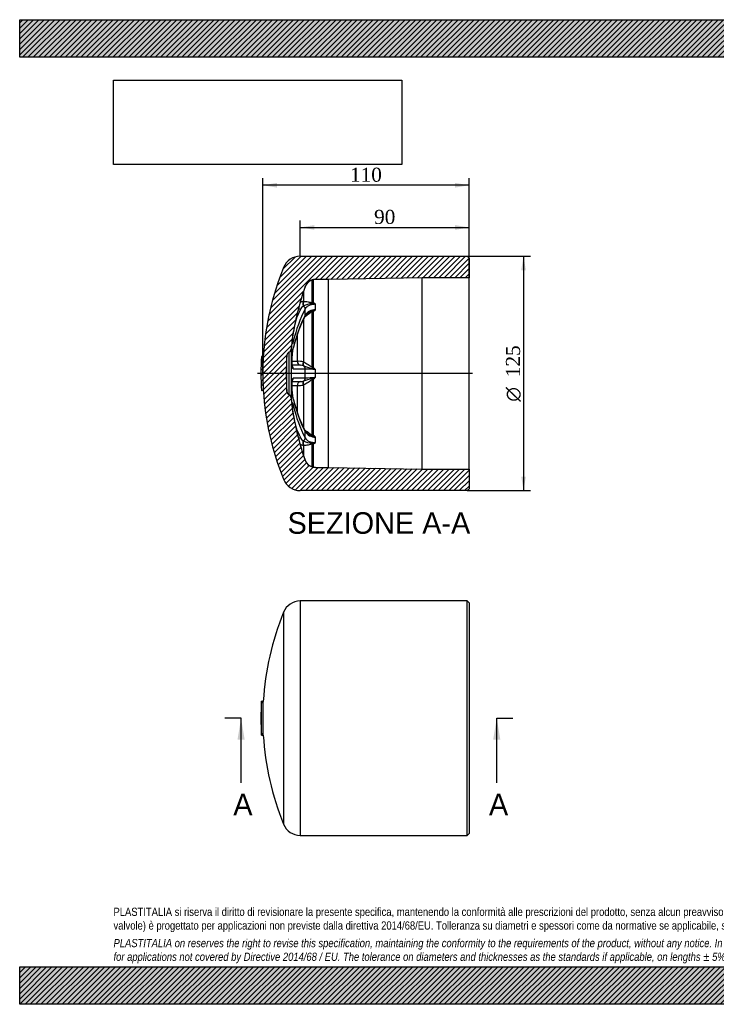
# Model space of a CAD drawing. Header units: millimetres. Extents: x 0 to 742, y 0 to 525.
# Tile 1 of 2: x 0 to 371, y 0 to 525. Entities that reach past the tile are written whole.
import ezdxf
from ezdxf.enums import TextEntityAlignment as Align
from ezdxf.lldxf.tags import DXFTag

# ---------------------------------------------------------------- set-up
doc = ezdxf.new("R2010")
doc.units = ezdxf.units.MM
doc.header["$LTSCALE"] = 2.5
for name, color, linetype in [('CAP125C', 7, 'Continuous'), ('Default', 7, 'Continuous'), ('DV4_Default', 7, 'Continuous')]:
    doc.layers.add(name, color=color, linetype=linetype)
doc.styles.add('SEACAD_Solid_Edge_ANSI', font='seans.ttf')
doc.styles.add('SEACAD_Solid_Edge_ANSI1_Symbols', font='semeca1.ttf')
doc.styles.add('SEACAD_Times_New_Roman', font='times.ttf')
tags = doc.linetypes.add('CENTER2', pattern=[28.575000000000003, 19.05, -3.175, 3.175, -3.175]).pattern_tags.tags
tags[10:11] = [DXFTag(74, 4), DXFTag(75, 0), DXFTag(340, '0'), DXFTag(46, 0.0), DXFTag(50, 0.0), DXFTag(44, 0.0), DXFTag(45, 0.0)]
tags[8:9] = [DXFTag(74, 4), DXFTag(75, 0), DXFTag(340, '0'), DXFTag(46, 0.0), DXFTag(50, 0.0), DXFTag(44, 0.0), DXFTag(45, 0.0)]
tags[6:7] = [DXFTag(74, 4), DXFTag(75, 0), DXFTag(340, '0'), DXFTag(46, 0.0), DXFTag(50, 0.0), DXFTag(44, 0.0), DXFTag(45, 0.0)]
tags[4:5] = [DXFTag(74, 4), DXFTag(75, 0), DXFTag(340, '0'), DXFTag(46, 0.0), DXFTag(50, 0.0), DXFTag(44, 0.0), DXFTag(45, 0.0)]
doc.dimstyles.new('ANSImm', dxfattribs={"dimtxt": 7.5, "dimasz": 7.5, "dimexe": 3.75, "dimexo": 0, "dimgap": 1.875, "dimtad": 1, "dimdsep": 46, "dimtxsty": 'SEACAD_Times_New_Roman', "dimblk1": '_SE_FILLED', "dimblk2": '_SE_FILLED', "dimsah": 1, "dimcen": 3.75, "dimazin": 0, "dimtfac": 0.85, "dimtdec": 3, "dimtofl": 0, "dimtmove": 0, "dimatfit": 3, "dimfxl": 1, "dimarcsym": 0})
picture_1 = doc.add_image_def('image1.jpg', size_in_pixel=(4302, 1260))
pattern_1 = [(45, (0, 0), (-1.414213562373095, 1.414213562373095), [])]

# ---------------------------------------------------------------- blocks, each defined once
blk = doc.blocks.new('SE2')
at = {"layer": 'CAP125C', "color": 7, "linetype": 'Continuous'}
for p, q in [((149.5618645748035, 215.0460022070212), (149.5618645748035, 90.04600220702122)), ((238.5618645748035, 215.0460022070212), (149.5618645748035, 215.0460022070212)), ((238.5618645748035, 90.04600220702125), (238.5618645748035, 215.0460022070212)), ((239.5618645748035, 214.0460022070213), (238.5618645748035, 215.0460022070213)), ((239.5618645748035, 214.0460022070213), (239.5618645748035, 91.04600220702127)), ((140.5952063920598, 209.0107515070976), (140.5952063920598, 96.08125290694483)), ((128.8339096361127, 143.4860022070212), (128.8339096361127, 161.6060022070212)), ((129.8321080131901, 161.5460022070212), (128.8339096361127, 161.6060022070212)), ((129.8321080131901, 143.5460022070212), (129.8321080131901, 161.5460022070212)), ((128.8339096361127, 143.4860022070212), (129.8321080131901, 143.5460022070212)), ((149.5618645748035, 90.04600220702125), (238.5618645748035, 90.04600220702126)), ((238.5618645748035, 90.04600220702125), (239.5618645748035, 91.04600220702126))]:
    blk.add_line(p, q, dxfattribs=at)
for centre, radius, start, end in [((149.5618645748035, 205.3674307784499), 9.678571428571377, 90, 157.8871740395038), ((279.5618645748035, 152.5460022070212), 150, 157.8871740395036, 176.5601872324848), ((279.5618645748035, 152.5460022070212), 151, 176.5601872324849, 183.4398127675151), ((279.5618645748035, 152.5460022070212), 150, 183.4398127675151, 202.1128259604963), ((149.5618645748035, 99.72457363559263), 9.678571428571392, 202.1128259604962, 270)]:
    blk.add_arc(centre, radius, start, end, dxfattribs=at)
blk = doc.blocks.new('SE4')
at = {"color": 7, "linetype": 'Continuous', "style": 'SEACAD_Solid_Edge_ANSI'}
blk.add_text('A', height=11.5, dxfattribs=at).set_placement((250.0864012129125, 112.2960022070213), align=Align.TOP_LEFT)
blk = doc.blocks.new('SE5')
at = {"color": 7, "linetype": 'Continuous', "style": 'SEACAD_Solid_Edge_ANSI'}
blk.add_text('A', height=11.5, dxfattribs=at).set_placement((113.8311648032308, 112.2960022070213), align=Align.TOP_LEFT)
blk = doc.blocks.new('SEANNOT_GROUP')
at = {"linetype": 'Continuous'}
blk.add_hatch(color=7, dxfattribs=at).paths.add_polyline_path([(256.1484167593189, 141.0460019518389), (254.2317500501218, 152.5460022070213), (252.3150833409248, 141.0460019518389)])
at = {"color": 7, "linetype": 'Continuous'}
blk.add_lwpolyline([(254.2317500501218, 118.0460022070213), (254.2317500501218, 152.5460022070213)], dxfattribs=at)
blk = doc.blocks.new('SEANNOT_GROUP1')
at = {"linetype": 'Continuous'}
blk.add_hatch(color=7, dxfattribs=at).paths.add_polyline_path([(119.8931803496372, 141.0460019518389), (117.9765136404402, 152.5460022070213), (116.0598469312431, 141.0460019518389)])
at = {"color": 7, "linetype": 'Continuous'}
blk.add_lwpolyline([(117.9765136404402, 118.0460022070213), (117.9765136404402, 152.5460022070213)], dxfattribs=at)
blk = doc.blocks.new('SE3')
at = {"layer": 'Default', "color": 7, "linetype": 'CENTER2'}
for p, q in [((117.9765136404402, 152.5460022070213), (109.3515136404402, 152.5460022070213)), ((254.2317500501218, 152.5460022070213), (262.8567500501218, 152.5460022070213))]:
    blk.add_line(p, q, dxfattribs=at)
at = {"layer": 'Default', "color": 7, "linetype": 'CENTER2', "const_width": 0.0001}
blk.add_lwpolyline([(254.2317500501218, 152.5460022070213), (117.9765136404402, 152.5460022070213)], dxfattribs=at)
at = {"layer": 'Default'}
for name in ['SEANNOT_GROUP1', 'SEANNOT_GROUP', 'SE5', 'SE4']:
    blk.add_blockref(name, (0, 0), dxfattribs=at)
blk = doc.blocks.new('SE6')
at = {"layer": 'CAP125C', "linetype": 'Continuous'}
h = blk.add_hatch(dxfattribs=at)
h.set_pattern_fill('LINE', scale=0.6299212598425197, angle=45, style=0)
h.set_pattern_definition(pattern_1)
edge = h.paths.add_edge_path()
edge.add_arc((157.5618645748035, 292.0326058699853), 5.747916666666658, 199.8285962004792, 270, ccw=False)
edge.add_arc((280.5618645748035, 336.3846892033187), 136.5, 185.4730709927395, 199.8285962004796, ccw=False)
edge.add_arc((142.693267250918, 323.1748492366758), 2, 5.473070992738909, 60.00000000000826)
edge.add_line((143.6932672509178, 324.9069000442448), (143.398129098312, 325.0772981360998))
edge.add_arc((144.3981290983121, 326.8093489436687), 2, 184.0225460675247, 239.9999999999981, ccw=False)
edge.add_arc((280.5618645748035, 336.3846892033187), 138.5, 175.9774539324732, 184.0225460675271, ccw=False)
edge.add_arc((144.398129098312, 345.9600294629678), 2, 119.9999999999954, 175.977453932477, ccw=False)
edge.add_line((143.3981290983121, 347.6920802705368), (143.693267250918, 347.8624783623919))
edge.add_arc((142.693267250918, 349.5945291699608), 2, 299.999999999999, 354.5269290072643)
edge.add_arc((280.5618645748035, 336.3846892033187), 136.5, 160.1714037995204, 174.5269290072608, ccw=False)
edge.add_arc((157.5618645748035, 380.736772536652), 5.747916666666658, 90, 160.1714037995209, ccw=False)
edge.add_line((157.5618645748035, 386.4846892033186), (164.5618645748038, 386.4846892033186))
edge.add_line((164.5618645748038, 386.4846892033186), (214.5618645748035, 387.3846892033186))
edge.add_line((214.5618645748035, 387.3846892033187), (239.5618645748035, 387.3846892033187))
edge.add_line((239.5618645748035, 387.3846892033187), (239.5618645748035, 397.8846892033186))
edge.add_line((239.5618645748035, 397.8846892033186), (238.5618645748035, 398.8846892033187))
edge.add_line((238.5618645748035, 398.8846892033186), (149.5618645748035, 398.8846892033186))
edge.add_arc((149.5618645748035, 389.2061177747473), 9.678571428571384, 89.99999999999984, 157.8871740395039)
edge.add_arc((279.5618645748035, 336.3846892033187), 150, 157.8871740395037, 176.5601872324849)
edge.add_line((129.8321080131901, 345.3846892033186), (128.8339096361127, 345.4446892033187))
edge.add_arc((279.5618645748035, 336.3846892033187), 151, 176.5601872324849, 183.4398127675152)
edge.add_line((128.8339096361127, 327.3246892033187), (129.8321080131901, 327.3846892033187))
edge.add_arc((279.5618645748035, 336.3846892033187), 150, 183.4398127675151, 202.1128259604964)
edge.add_arc((149.5618645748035, 283.56326063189), 9.678571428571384, 202.1128259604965, 270)
edge.add_line((149.5618645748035, 273.8846892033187), (238.5618645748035, 273.8846892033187))
edge.add_line((238.5618645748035, 273.8846892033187), (239.5618645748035, 274.8846892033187))
edge.add_line((239.5618645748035, 274.8846892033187), (239.5618645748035, 285.3846892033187))
edge.add_line((239.5618645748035, 285.3846892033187), (214.5618645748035, 285.3846892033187))
edge.add_line((214.5618645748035, 285.3846892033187), (164.5618645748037, 286.2846892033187))
edge.add_line((164.5618645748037, 286.2846892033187), (157.5618645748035, 286.2846892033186))
at = {"layer": 'CAP125C', "color": 7, "linetype": 'Continuous'}
for p, q in [((149.5618645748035, 398.8846892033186), (238.5618645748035, 398.8846892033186)), ((239.5618645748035, 397.8846892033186), (238.5618645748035, 398.8846892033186)), ((239.5618645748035, 397.8846892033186), (239.5618645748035, 387.3846892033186)), ((155.9494943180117, 374.0344220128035), (155.9494943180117, 386.2101358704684)), ((156.5618645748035, 373.9801454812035), (156.5618645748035, 386.384408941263)), ((157.5618645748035, 386.442212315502), (157.5618645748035, 386.4846892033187)), ((164.5618645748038, 386.4846892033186), (157.5618645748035, 386.4846892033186)), ((214.5618645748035, 387.3846892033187), (164.5618645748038, 386.4846892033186)), ((164.5618645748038, 286.2846892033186), (164.5618645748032, 386.4846892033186)), ((214.5618645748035, 285.3846892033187), (214.5618645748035, 387.3846892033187)), ((239.5618645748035, 387.3846892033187), (214.5618645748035, 387.3846892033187)), ((239.5618645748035, 285.3846892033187), (239.5618645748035, 387.3846892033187)), ((151.3422533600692, 374.8009752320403), (151.3422533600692, 380.2395228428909)), ((152.1547327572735, 382.627452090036), (152.1547327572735, 382.6865088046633)), ((151.1246340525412, 374.7670752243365), (151.3422533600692, 374.8009752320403)), ((157.5618645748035, 370.3222143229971), (157.5618645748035, 373.2391921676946)), ((151.2226718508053, 372.3422688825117), (151.1236547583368, 372.2869439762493)), ((152.1547327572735, 367.4301755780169), (152.1547327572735, 370.7363452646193)), ((155.9494943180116, 339.702752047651), (155.9494943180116, 369.341972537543)), ((156.5618645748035, 339.5529736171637), (156.5618645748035, 369.4995146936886)), ((151.3422533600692, 342.4993775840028), (151.3422533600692, 365.4888430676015)), ((147.991128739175, 342.8033215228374), (147.991128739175, 357.387485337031)), ((143.693267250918, 347.8624783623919), (143.398129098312, 347.6920802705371)), ((143.398129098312, 347.6920802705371), (143.398129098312, 325.0772981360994)), ((143.693267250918, 324.906900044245), (143.693267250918, 347.8624783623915)), ((144.684149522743, 349.4037733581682), (144.6841495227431, 323.3656050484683)), ((129.8321080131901, 345.3846892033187), (128.8339096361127, 345.4446892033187)), ((142.4030560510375, 326.6690509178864), (142.4030560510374, 346.1003274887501)), ((151.1246340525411, 342.5563464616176), (151.3422533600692, 342.4993775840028)), ((151.2226718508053, 340.5119915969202), (151.1236547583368, 340.5413550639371)), ((152.1547327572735, 334.0468741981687), (152.1547327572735, 338.7225042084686)), ((157.5618645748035, 334.3220743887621), (157.5618645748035, 338.4473040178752)), ((151.1236547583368, 332.2280233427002), (151.2226718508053, 332.2573868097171)), ((155.9494943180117, 303.4274058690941), (155.9494943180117, 333.0666263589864)), ((156.5618645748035, 303.2698637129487), (156.5618645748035, 333.2164047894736)), ((128.8339096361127, 327.3246892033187), (129.8321080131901, 327.3846892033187)), ((147.991128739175, 315.3692670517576), (147.991128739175, 329.9660568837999)), ((151.3422533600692, 330.2700008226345), (151.124634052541, 330.2130319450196)), ((151.3422533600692, 307.2628525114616), (151.3422533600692, 330.2700008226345)), ((143.398129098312, 325.0772981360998), (143.693267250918, 324.906900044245)), ((152.1547327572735, 302.033033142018), (152.1547327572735, 305.3392028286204)), ((151.1236547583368, 300.482434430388), (151.2226718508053, 300.4271095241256)), ((157.5618645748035, 299.5301862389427), (157.5618645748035, 302.4471640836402)), ((151.3422533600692, 297.968403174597), (151.124634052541, 298.0023031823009)), ((151.3422533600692, 292.5374344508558), (151.3422533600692, 297.968403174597)), ((155.9494943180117, 286.5478522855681), (155.9494943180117, 298.7349563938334)), ((156.5618645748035, 286.3849694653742), (156.5618645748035, 298.7892329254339)), ((152.1547327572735, 290.0828696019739), (152.1547327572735, 290.1419263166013)), ((157.5618645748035, 286.2846892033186), (157.5618645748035, 286.3271660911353)), ((157.5618645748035, 286.2846892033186), (164.5618645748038, 286.2846892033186)), ((164.5618645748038, 286.2846892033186), (214.5618645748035, 285.3846892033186)), ((214.5618645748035, 285.3846892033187), (239.5618645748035, 285.3846892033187)), ((239.5618645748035, 285.3846892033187), (239.5618645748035, 274.8846892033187)), ((238.5618645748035, 273.8846892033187), (149.5618645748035, 273.8846892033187)), ((238.5618645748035, 273.8846892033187), (239.5618645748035, 274.8846892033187))]:
    blk.add_line(p, q, dxfattribs=at)
for centre, radius, start, end in [((149.5618645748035, 389.2061177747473), 9.678571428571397, 89.99999999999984, 157.8871740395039), ((279.5618645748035, 336.3846892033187), 150, 157.8871740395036, 176.5601872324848), ((157.5618645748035, 380.736772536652), 5.747916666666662, 90.0000000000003, 160.1714037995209), ((157.5787351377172, 380.678820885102), 5.763416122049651, 90.16771536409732, 139.912638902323), ((157.6948329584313, 378.2800257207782), 8.163269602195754, 90.93331036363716, 92.78049583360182), ((159.6468615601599, 341.6927900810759), 44.79796873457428, 92.66763655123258, 92.77175425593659), ((280.5618645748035, 336.3846892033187), 136.5, 160.1714037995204, 174.5269290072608), ((280.5814621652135, 336.3811558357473), 136.4996144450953, 160.1961183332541, 170.5650638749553), ((157.5787351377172, 380.678820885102), 5.763416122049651, 153.6150459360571, 160.2386284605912), ((151.8405964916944, 370.5477107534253), 4.279677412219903, 99.63049761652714, 124.6953413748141), ((156.2240216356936, 362.4489234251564), 11.08565667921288, 92.63139253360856, 116.8178137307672), ((155.8552342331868, 372.0998392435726), 1.42993732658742, 83.53212990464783, 95.62501124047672), ((156.0684423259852, 371.8947971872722), 2.142928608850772, 76.68785382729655, 93.18196478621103), ((154.597608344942, 361.3470664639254), 12.25599725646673, 76.00355500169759, 83.35278021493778), ((130.8002811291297, 338.1667023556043), 44.11645826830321, 52.6550532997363, 54.27150882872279), ((218.6477897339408, 336.6085105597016), 74.73978677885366, 152.830651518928, 166.6476071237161), ((217.3606351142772, 338.1780797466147), 75.11769081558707, 154.4511420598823, 159.5539959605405), ((152.9664879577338, 369.0894734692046), 3.690508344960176, 119.9566088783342, 156.2657854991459), ((155.2218671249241, 365.3044954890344), 3.576553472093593, 125.8738823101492, 152.0691868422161), ((157.410526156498, 364.1043949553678), 6.21966084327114, 88.60572646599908, 147.6750365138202), ((160.4513448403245, 358.2262524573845), 12.39808004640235, 112.4586359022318, 126.2970311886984), ((154.1629088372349, 374.3371609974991), 4.905207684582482, 288.4473094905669, 292.20018450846), ((146.655891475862, 406.7353568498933), 38.53097772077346, 283.9572704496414, 284.8975305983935), ((160.9557539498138, 357.8306791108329), 12.94437858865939, 105.2000613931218, 112.4321939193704), ((70.0577571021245, 475.6652666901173), 136.9457100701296, 309.1732298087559, 309.7150072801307), ((217.857658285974, 333.2379014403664), 73.92560561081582, 152.8579460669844, 166.6727603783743), ((219.1199907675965, 333.1514673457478), 75.22882172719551, 152.8926406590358, 166.6356924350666), ((144.398129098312, 345.9600294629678), 2.000000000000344, 119.9999999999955, 175.977453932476), ((142.693267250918, 349.5945291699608), 2, 299.999999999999, 354.5269290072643), ((279.5618645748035, 336.3846892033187), 151, 176.5601872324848, 183.4398127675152), ((280.5618645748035, 336.3846892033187), 138.5000000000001, 175.9774539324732, 184.0225460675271), ((142.3428728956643, -934.3295873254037), 1277.145398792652, 89.74660498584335, 89.8732215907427), ((148.8170526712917, 333.2805418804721), 9.558529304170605, 76.02987436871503, 94.9569382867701), ((144.0086083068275, -920.8515937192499), 1261.600103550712, 89.74660499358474, 89.9419023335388), ((145.413064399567, -1067.817588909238), 1406.556249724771, 89.72537847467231, 89.97900948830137), ((149.664701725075, 335.1908819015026), 5.545818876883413, 74.74754177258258, 90.79128020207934), ((161.8168816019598, 366.3504519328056), 27.92603288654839, 247.7055336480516, 257.3791215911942), ((75.86610141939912, -1213.453349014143), 1554.049495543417, 86.98659464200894, 87.18620668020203), ((155.4396771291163, 337.4639974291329), 1.658221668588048, 69.65071212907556, 80.43998526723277), ((155.5239724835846, 336.6362733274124), 3.095861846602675, 70.41217239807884, 82.09976628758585), ((260.853619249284, 620.1997226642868), 300.0893400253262, 249.5522130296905, 249.8668274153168), ((96.4005971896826, 284.1363102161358), 81.79477169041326, 41.60496560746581, 42.64926373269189), ((144.0089088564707, 1593.491004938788), 1261.470136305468, 270.0585936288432, 270.2534074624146), ((145.4130531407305, 1740.591331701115), 1406.560614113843, 270.0209909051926, 270.2746211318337), ((149.6647851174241, 337.577839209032), 5.545162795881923, 269.2077644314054, 285.2534135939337), ((161.8250880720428, 306.3928316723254), 27.95329036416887, 102.6256060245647, 112.2897387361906), ((75.86610141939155, 1886.222727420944), 1554.049495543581, 272.813793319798, 273.013405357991), ((155.4396534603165, 335.3054695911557), 1.658312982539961, 279.5603126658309, 290.3489899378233), ((155.523781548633, 336.1338857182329), 3.096661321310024, 277.901747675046, 289.5863136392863), ((260.8536234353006, 52.5696444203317), 300.0893520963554, 110.1331725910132, 110.4477869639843), ((96.40059747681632, 388.6330679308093), 81.79477130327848, 317.3507362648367, 318.3950343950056), ((279.5618645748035, 336.3846892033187), 150, 183.4398127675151, 202.1128259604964), ((144.3981290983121, 326.8093489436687), 2.000000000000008, 184.0225460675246, 240.0000000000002), ((142.3431771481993, 1606.967397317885), 1277.013830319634, 270.1270129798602, 270.2534074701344), ((148.8170709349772, 339.4886048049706), 9.55830002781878, 265.0428326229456, 283.970354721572), ((142.693267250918, 323.1748492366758), 2, 5.473070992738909, 60.00000000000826), ((280.5618645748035, 336.3846892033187), 136.5, 185.4730709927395, 199.8285962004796), ((217.9052634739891, 339.5857301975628), 73.98921378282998, 193.3589568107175, 207.1631787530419), ((219.1199911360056, 339.6179111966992), 75.22882211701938, 193.3643076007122, 207.1073593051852), ((218.6477900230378, 336.1608679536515), 74.73978708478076, 193.3523929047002, 207.1693484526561), ((280.5814622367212, 336.3882225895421), 136.4996145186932, 189.4349361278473, 199.8038816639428), ((217.3602548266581, 334.5911644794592), 75.11728984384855, 200.4938838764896, 205.5488907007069), ((155.2095750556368, 307.446780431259), 3.555690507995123, 207.7837968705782, 233.7843671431), ((157.410526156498, 308.6649834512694), 6.219660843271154, 212.3249634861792, 271.3942735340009), ((160.4516565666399, 314.5435665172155), 12.39860628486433, 233.5990152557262, 233.8195671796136), ((160.4516565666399, 314.5435665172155), 12.39860628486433, 233.8195671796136, 247.5408105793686), ((152.9663371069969, 303.6797696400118), 3.690315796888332, 203.7332342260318, 240.0443713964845), ((156.2242602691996, 310.3213630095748), 11.08657470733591, 243.183202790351, 267.3675909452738), ((154.1629987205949, 298.4324600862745), 4.904949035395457, 67.79971650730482, 71.55278949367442), ((146.6582481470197, 266.0431819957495), 38.52151931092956, 75.10235396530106, 76.04284498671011), ((160.9557539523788, 314.9386993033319), 12.94437859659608, 247.5678060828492, 254.7999386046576), ((154.5976083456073, 311.4223119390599), 12.25599725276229, 276.6472197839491, 283.9964449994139), ((70.05775946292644, 197.1041145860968), 136.9457063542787, 50.2849927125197, 50.82677019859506), ((130.8002806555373, 334.6026766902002), 44.11645906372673, 305.7284911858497, 307.3449466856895), ((151.8405533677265, 302.2216101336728), 4.279613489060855, 235.395204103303, 260.3699427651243), ((155.8552336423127, 300.6696194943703), 1.430017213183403, 264.3753277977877, 276.4675310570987), ((156.0683930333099, 300.8751373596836), 2.143481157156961, 266.8201759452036, 283.3100054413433), ((157.5787351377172, 292.0905575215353), 5.763416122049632, 199.7613715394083, 208.2693176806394), ((157.5618645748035, 292.0326058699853), 5.747916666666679, 199.8285962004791, 270), ((157.5787351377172, 292.0905575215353), 5.763416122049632, 220.3436770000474, 269.8322846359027), ((157.6948329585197, 294.4893526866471), 8.163269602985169, 267.2150966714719, 269.0666896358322), ((159.6468615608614, 331.0765883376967), 44.79796874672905, 267.2282457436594, 267.3323634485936), ((149.5618645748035, 283.56326063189), 9.678571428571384, 202.1128259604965, 270)]:
    blk.add_arc(centre, radius, start, end, dxfattribs=at)
for centre, major_axis, ratio, start_param, end_param in [((151.9739999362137, 373.3342217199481), (0.1901293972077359, -1.990942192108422), 0.539489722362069, 3.858936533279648, 5.214011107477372), ((152.1190794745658, 373.344193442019), (0.08408229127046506, -1.998231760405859), 0.535024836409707, 3.873237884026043, 5.214955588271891), ((156.3577411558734, 372.5612263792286), (0.2769146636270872, 1.980736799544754), 0.426615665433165, 0.7936598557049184, 1.124408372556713), ((156.5618645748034, 372.4793288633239), (1.131061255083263, 1.649454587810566), 0.5402770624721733, 0.9034774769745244, 1.292050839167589), ((149.8849963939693, 371.9030420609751), (1.806089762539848, -0.8590924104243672), 0.6711728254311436, 4.262639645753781, 4.864174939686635), ((150.2733095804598, 371.2396662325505), (1.781653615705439, -0.9086860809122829), 0.6662873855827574, 0.3099419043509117, 1.429483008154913), ((156.357741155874, 368.0523876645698), (-0.860000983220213, 1.805657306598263), 0.1252253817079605, -0.8367084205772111, -0.5059599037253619), ((156.561864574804, 368.177565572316), (-1.228591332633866, 1.578151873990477), 0.4758867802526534, 5.26106626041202, 5.649639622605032), ((150.2733095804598, 367.8850544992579), (-1.782758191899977, 0.9065170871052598), 0.6642851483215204, 3.134389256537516, 3.484980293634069), ((143.9557091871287, 354.1250614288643), (1.946970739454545, -0.4574985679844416), 0.6974584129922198, 0.1452185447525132, 0.9249596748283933), ((143.9557091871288, 350.7474014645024), (-1.946946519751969, 0.4576016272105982), 0.697624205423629, 3.136669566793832, 3.321338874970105), ((149.8849963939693, 342.7116267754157), (-0.007749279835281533, -1.999984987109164), 0.9479479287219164, 4.670198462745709, 6.130033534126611), ((151.9739999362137, 342.3259522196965), (-0.7228027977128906, -1.864820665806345), 0.4380763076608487, 4.758475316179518, 6.113549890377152), ((152.1190794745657, 342.267502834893), (-0.7720250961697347, -1.844987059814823), 0.4034346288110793, 4.755383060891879, 6.097100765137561), ((143.955709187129, 338.7730554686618), (0.001430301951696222, -1.999999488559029), 0.9864723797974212, 1.552845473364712, 2.304593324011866), ((150.2733095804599, 338.7567579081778), (-0.00835760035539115, -1.99998253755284), 0.9408568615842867, 1.557600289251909, 2.677141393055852), ((156.3577411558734, 339.5729196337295), (-0.7987711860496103, -1.833566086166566), 0.2131151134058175, 4.734400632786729, 5.065149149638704), ((156.5618645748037, 339.4264951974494), (-1.438564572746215, -1.389435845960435), 0.04553080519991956, 4.668441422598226, 5.05701478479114), ((143.9557091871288, 333.9963229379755), (0.001430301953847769, 1.999999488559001), 0.9864723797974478, 3.978252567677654, 4.730339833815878), ((149.8849963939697, 330.0577516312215), (-0.007749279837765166, 1.999984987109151), 0.9479479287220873, 0.153151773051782, 1.612986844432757), ((151.9739999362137, 330.4434261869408), (-0.7228027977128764, 1.864820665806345), 0.4380763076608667, 0.1696354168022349, 1.524709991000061), ((152.1190794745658, 330.5018755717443), (-0.772025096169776, 1.844987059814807), 0.4034346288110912, 0.1860845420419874, 1.527802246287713), ((150.2733095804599, 334.0126204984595), (-0.008357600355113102, 1.999982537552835), 0.9408568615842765, 3.606043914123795, 4.725585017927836), ((156.3577411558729, 333.196458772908), (-0.7987711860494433, 1.833566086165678), 0.2131151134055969, 1.218036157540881, 1.548784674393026), ((156.561864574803, 333.342883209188), (-1.438564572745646, 1.389435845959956), 0.04553080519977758, 1.226170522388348, 1.614743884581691), ((143.9557091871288, 322.0219769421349), (-1.946946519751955, -0.457601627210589), 0.6976242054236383, 2.961846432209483, 3.144380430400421), ((143.9557091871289, 318.6443169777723), (1.946970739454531, 0.4574985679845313), 0.6974584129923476, 5.358222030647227, 6.137966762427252), ((150.2733095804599, 304.8843239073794), (-1.782758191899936, -0.9065170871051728), 0.6642851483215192, 2.798205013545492, 3.148390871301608), ((149.8849963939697, 300.8663363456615), (1.806089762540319, 0.8590924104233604), 0.6711728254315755, 1.419010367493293, 2.021792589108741), ((151.9739999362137, 299.4351566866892), (0.1901293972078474, 1.990942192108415), 0.5394897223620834, 1.069174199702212, 2.424248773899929), ((152.1190794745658, 299.4251849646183), (0.08408229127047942, 1.998231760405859), 0.5350248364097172, 1.068229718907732, 2.409947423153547), ((150.2733095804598, 301.5297121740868), (1.781653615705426, 0.9086860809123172), 0.6662873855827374, 4.853702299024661, 5.973243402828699), ((156.3577411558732, 304.7169907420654), (-0.8600009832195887, -1.805657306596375), 0.1252253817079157, 0.5059599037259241, 0.8367084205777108), ((156.5618645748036, 304.5918128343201), (-1.228591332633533, -1.578151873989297), 0.4758867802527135, 0.6335456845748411, 1.022119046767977), ((156.3577411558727, 300.2081520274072), (0.2769146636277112, -1.980736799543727), 0.4266156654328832, -1.124408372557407, -0.7936598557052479), ((156.5618645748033, 300.2900495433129), (1.13106125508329, -1.649454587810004), 0.5402770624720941, 4.991134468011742, 5.379707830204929)]:
    blk.add_ellipse(centre, major_axis=major_axis, ratio=ratio, start_param=start_param, end_param=end_param, dxfattribs=at)
for points, knots in [([(151.3422533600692, 374.8009752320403), (152.1533355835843, 374.8454310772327), (152.9138412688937, 374.7579712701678), (154.0297831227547, 374.5153456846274), (154.3974953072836, 374.4151205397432), (154.9575299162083, 374.2586596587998), (155.1457236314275, 374.2055240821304), (155.5337064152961, 374.1075809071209), (155.7328026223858, 374.0619816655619), (155.9494943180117, 374.0344220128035)], [0, 0, 0, 0, 0.500000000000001, 0.500000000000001, 0.7500000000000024, 0.7500000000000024, 0.8750000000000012, 0.8750000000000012, 1, 1, 1, 1]), ([(157.5618645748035, 373.2391921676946), (157.2658287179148, 373.2498381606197), (156.9722447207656, 373.2441894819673), (156.3899155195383, 373.20079883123), (156.1007895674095, 373.1627076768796), (155.5433064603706, 373.0567052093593), (155.2728537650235, 372.9887242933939), (154.7485462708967, 372.8228250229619), (154.4928004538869, 372.7238623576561), (154.013318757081, 372.5011445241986), (153.7883406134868, 372.3773019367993), (153.3675242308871, 372.1050252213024), (153.1703696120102, 371.9553659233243), (152.6348739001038, 371.4764385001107), (152.3554240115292, 371.1234567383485), (152.1547327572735, 370.7363452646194)], [0, 0, 0, 0, 0.125, 0.125, 0.2499999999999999, 0.2499999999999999, 0.3749999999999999, 0.3749999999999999, 0.4999999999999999, 0.4999999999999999, 0.6249999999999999, 0.6249999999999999, 0.7499999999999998, 0.7499999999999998, 1, 1, 1, 1]), ([(155.9494943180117, 369.341972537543), (155.7327412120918, 369.2418619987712), (155.5338112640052, 369.1219980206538), (155.1463393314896, 368.8695599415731), (154.958504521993, 368.7362285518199), (154.3997909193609, 368.3284859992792), (154.0335428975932, 368.0465013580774), (153.0723507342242, 367.322951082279), (152.4669801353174, 366.8821611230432), (151.8397248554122, 366.4704968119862)], [0, 0, 0, 0, 0.1249999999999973, 0.1249999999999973, 0.2499999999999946, 0.2499999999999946, 0.4999999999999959, 0.4999999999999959, 0.8962232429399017, 0.8962232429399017, 0.8962232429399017, 0.8962232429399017]), ([(145.2478138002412, 353.7536916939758), (145.280890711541, 354.1123720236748), (145.3237886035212, 354.5133764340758), (145.5102138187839, 356.0697522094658), (145.7030568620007, 357.4013734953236), (145.9283612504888, 358.7571956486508)], [0.6533807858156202, 0.6533807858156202, 0.6533807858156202, 0.6533807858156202, 0.75, 0.75, 1, 1, 1, 1]), ([(145.9283612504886, 353.8688827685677), (145.7030569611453, 352.9100582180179), (145.5102457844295, 352.2598854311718), (145.241382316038, 351.7407124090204), (145.1675570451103, 351.8849776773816), (145.1675458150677, 352.7215583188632), (145.1953049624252, 353.1842948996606), (145.2478138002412, 353.7536916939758)], [0, 0, 0, 0, 0.25, 0.25, 0.4999999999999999, 0.4999999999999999, 0.6533807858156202, 0.6533807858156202, 0.6533807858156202, 0.6533807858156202]), ([(145.1867216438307, 352.5181978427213), (145.1867200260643, 352.5181882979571), (145.1865931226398, 352.5195096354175), (145.1847311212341, 352.5488779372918), (145.1831223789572, 352.6516535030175), (145.1864666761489, 352.8307864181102), (145.1985001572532, 353.0905971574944), (145.2215173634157, 353.429333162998), (145.2436044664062, 353.6778291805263), (145.2564795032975, 353.8212849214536)], [0.4869740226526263, 0.4869740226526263, 0.4869740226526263, 0.4869740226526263, 0.4939541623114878, 0.5532053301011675, 0.624939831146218, 0.7089583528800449, 0.8032060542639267, 0.9049716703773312, 1, 1, 1, 1]), ([(145.9283612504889, 338.7385664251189), (145.7030569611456, 338.7384052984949), (145.5102457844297, 339.1503589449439), (145.2413823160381, 340.6605875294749), (145.1675570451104, 341.767932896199), (145.1675431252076, 344.2715223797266), (145.2412944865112, 345.6926142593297), (145.5102138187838, 348.3485194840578), (145.7030568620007, 349.581400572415), (145.9283612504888, 350.5399976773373)], [0, 0, 0, 0, 0.2499999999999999, 0.2499999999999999, 0.4999999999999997, 0.4999999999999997, 0.7499999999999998, 0.7499999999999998, 1, 1, 1, 1]), ([(145.4576284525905, 339.912009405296), (145.4576203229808, 339.9120297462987), (145.456998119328, 339.9136448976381), (145.4454808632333, 339.9454727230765), (145.4146346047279, 340.0576500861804), (145.3744446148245, 340.2427373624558), (145.3294552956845, 340.5089010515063), (145.2851679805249, 340.856732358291), (145.24546830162, 341.2827861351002), (145.2135546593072, 341.7763752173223), (145.1918873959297, 342.3316455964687), (145.1822607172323, 342.9393729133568), (145.1850939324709, 343.587280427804), (145.2010133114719, 344.2655532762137), (145.2305232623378, 344.9650900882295), (145.2728280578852, 345.6750567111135), (145.3274650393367, 346.385029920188), (145.3941453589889, 347.0851955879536), (145.4714309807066, 347.7661861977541), (145.5578683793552, 348.4171340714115), (145.6525046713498, 349.0298390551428), (145.7520279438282, 349.5866117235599), (145.8390205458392, 350.0184358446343), (145.8862160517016, 350.2141098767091), (145.9027917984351, 350.2824506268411)], [0.1736252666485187, 0.1736252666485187, 0.1736252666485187, 0.1736252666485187, 0.1764174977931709, 0.2025806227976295, 0.230407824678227, 0.2622064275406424, 0.2974183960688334, 0.3353563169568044, 0.3746588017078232, 0.415666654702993, 0.4579645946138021, 0.5007562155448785, 0.5440313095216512, 0.5879066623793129, 0.631700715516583, 0.6757180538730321, 0.7200679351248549, 0.7639423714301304, 0.80797685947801, 0.8521238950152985, 0.8954042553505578, 0.9386566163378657, 0.9816503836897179, 1, 1, 1, 1]), ([(151.3422533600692, 342.4993775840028), (152.1533355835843, 342.1767100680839), (152.9138412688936, 341.7263686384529), (154.0297831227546, 340.960876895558), (154.3974953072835, 340.6898051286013), (154.9575299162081, 340.2901253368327), (155.1457236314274, 340.158079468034), (155.5337064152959, 339.9100667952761), (155.7328026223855, 339.7930084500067), (155.9494943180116, 339.702752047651)], [0, 0, 0, 0, 0.5, 0.5, 0.75, 0.75, 0.875, 0.875, 1, 1, 1, 1]), ([(145.9283612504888, 322.2293807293), (145.7030569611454, 323.1879774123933), (145.5102457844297, 324.420740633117), (145.2413823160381, 327.0756994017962), (145.1675570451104, 328.4974569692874), (145.1675431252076, 331.0011057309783), (145.2412944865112, 332.1081001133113), (145.5102138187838, 333.619037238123), (145.7030568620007, 334.0309731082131), (145.9283612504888, 334.0308119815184)], [0, 0, 0, 0, 0.2500000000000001, 0.2500000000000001, 0.5000000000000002, 0.5000000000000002, 0.7500000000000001, 0.7500000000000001, 1, 1, 1, 1]), ([(145.9027992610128, 322.48360363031), (145.8728593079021, 322.6127108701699), (145.8161105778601, 322.8596770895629), (145.7205636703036, 323.3508928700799), (145.6245263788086, 323.9119524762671), (145.5331354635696, 324.5287380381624), (145.4497006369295, 325.1840601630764), (145.3754089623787, 325.8679114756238), (145.3119261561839, 326.5703146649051), (145.2604726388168, 327.281790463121), (145.2213704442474, 327.9917025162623), (145.1953481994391, 328.6896934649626), (145.1829830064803, 329.3660953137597), (145.1837181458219, 330.0118004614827), (145.1972567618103, 330.615407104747), (145.2231785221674, 331.1672333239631), (145.2597365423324, 331.6596506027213), (145.3046532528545, 332.0812645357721), (145.3525048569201, 332.4068671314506), (145.3978619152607, 332.6404902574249), (145.4345339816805, 332.7875503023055), (145.4543969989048, 332.849074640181), (145.4576611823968, 332.8574038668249), (145.4576578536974, 332.8574006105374)], [0, 0, 0, 0, 0.0331513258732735, 0.0743505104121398, 0.1168922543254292, 0.1601986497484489, 0.2036688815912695, 0.2475810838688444, 0.2917422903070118, 0.3356841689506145, 0.3799291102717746, 0.4241236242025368, 0.46777887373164, 0.511723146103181, 0.5553071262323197, 0.5977586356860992, 0.640438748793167, 0.6820787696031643, 0.7214793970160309, 0.755850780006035, 0.7869058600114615, 0.8141525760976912, 0.8265931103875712, 0.8265931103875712, 0.8265931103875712, 0.8265931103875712]), ([(155.9494943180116, 333.0666263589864), (155.7327412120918, 332.9763443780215), (155.5338112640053, 332.8593630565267), (155.1463393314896, 332.6117080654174), (154.9585045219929, 332.4799337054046), (154.3997909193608, 332.0812412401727), (154.0335428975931, 331.8111973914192), (152.9179932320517, 331.045626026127), (152.1487694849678, 330.590851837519), (151.3422533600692, 330.2700008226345)], [0, 0, 0, 0, 0.1249999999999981, 0.1249999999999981, 0.2499999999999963, 0.2499999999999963, 0.4999999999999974, 0.4999999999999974, 1, 1, 1, 1]), ([(145.2507595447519, 318.983973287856), (145.1963644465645, 319.5677626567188), (145.1675544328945, 320.0418382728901), (145.1675431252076, 320.8843192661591), (145.2412944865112, 321.028753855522), (145.5102138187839, 320.5096364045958), (145.7030568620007, 319.8593206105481), (145.9283612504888, 318.900495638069)], [0.3438302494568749, 0.3438302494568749, 0.3438302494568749, 0.3438302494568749, 0.4999999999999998, 0.4999999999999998, 0.7499999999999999, 0.7499999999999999, 1, 1, 1, 1]), ([(145.2601945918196, 318.9132757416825), (145.2489174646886, 319.0341079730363), (145.226189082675, 319.2794856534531), (145.2012192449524, 319.6309552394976), (145.1868868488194, 319.9206856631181), (145.1830223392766, 320.1170505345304), (145.1848357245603, 320.2251524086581), (145.1867378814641, 320.251402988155), (145.1867274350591, 320.2512560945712)], [0, 0, 0, 0, 0.07715815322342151, 0.1863208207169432, 0.2903680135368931, 0.3783762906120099, 0.4548668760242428, 0.5166881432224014, 0.5166881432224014, 0.5166881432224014, 0.5166881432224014]), ([(145.9283612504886, 314.0121827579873), (145.7030569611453, 315.3680043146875), (145.5102457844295, 316.6994411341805), (145.3253589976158, 318.2428608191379), (145.283441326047, 318.6332196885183), (145.2507595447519, 318.983973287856)], [0, 0, 0, 0, 0.2499999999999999, 0.2499999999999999, 0.3438302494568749, 0.3438302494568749, 0.3438302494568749, 0.3438302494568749]), ([(151.8282955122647, 306.3064810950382), (152.460183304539, 305.8925033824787), (153.0642582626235, 305.4524673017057), (154.0297831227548, 304.7257394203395), (154.3974953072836, 304.4426111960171), (154.9575299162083, 304.0338394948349), (155.1457236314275, 303.9002340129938), (155.5337064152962, 303.6474343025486), (155.7328026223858, 303.5274880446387), (155.9494943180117, 303.4274058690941)], [0.1010919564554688, 0.1010919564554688, 0.1010919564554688, 0.1010919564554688, 0.500000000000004, 0.500000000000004, 0.7500000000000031, 0.7500000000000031, 0.8750000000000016, 0.8750000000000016, 1, 1, 1, 1]), ([(152.1547327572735, 302.033033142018), (152.3554240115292, 301.6459216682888), (152.6348739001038, 301.2929399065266), (153.1703696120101, 300.814012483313), (153.3675242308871, 300.6643531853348), (153.7883406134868, 300.392076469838), (154.013318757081, 300.2682338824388), (154.4928004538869, 300.0455160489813), (154.7485462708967, 299.9465533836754), (155.2728537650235, 299.7806541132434), (155.5433064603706, 299.712673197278), (156.1007895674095, 299.6066707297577), (156.3899155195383, 299.5685795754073), (156.9722447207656, 299.52518892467), (157.2658287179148, 299.5195402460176), (157.5618645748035, 299.5301862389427)], [0, 0, 0, 0, 0.2500000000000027, 0.2500000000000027, 0.3750000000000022, 0.3750000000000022, 0.5000000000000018, 0.5000000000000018, 0.6250000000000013, 0.6250000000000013, 0.7500000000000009, 0.7500000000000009, 0.8750000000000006, 0.8750000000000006, 1, 1, 1, 1]), ([(155.9494943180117, 298.7349563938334), (155.7327412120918, 298.7073889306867), (155.5338112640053, 298.661816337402), (155.1463393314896, 298.5640173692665), (154.9585045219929, 298.5109916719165), (154.3997909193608, 298.3548979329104), (154.0335428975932, 298.2549829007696), (152.9179932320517, 298.0120464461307), (152.1487694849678, 297.9241975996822), (151.3422533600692, 297.968403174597)], [0, 0, 0, 0, 0.1249999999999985, 0.1249999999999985, 0.249999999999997, 0.249999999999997, 0.4999999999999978, 0.4999999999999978, 1, 1, 1, 1])]:
    blk.add_open_spline(points, degree=3, knots=knots, dxfattribs=at)
at = {"layer": 'DV4_Default', "color": 7, "linetype": 'CENTER2'}
blk.add_line((241.3118645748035, 336.3846892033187), (126.8118645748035, 336.3846892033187), dxfattribs=at)
blk.add_arc((279.5618645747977, 336.3846892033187), 149.9999999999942, 176.5601872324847, 183.4398127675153, dxfattribs=at)
blk = doc.blocks.new('GDimGGroup')
at = {"layer": 'Default', "linetype": 'Continuous'}
for points in [[(269.7622043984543, 391.384689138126), (268.5122043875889, 398.8846892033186), (267.2622043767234, 391.384689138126)], [(269.7622043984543, 281.384687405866), (267.2622043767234, 281.384687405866), (268.5122043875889, 273.8846873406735)]]:
    blk.add_hatch(color=7, dxfattribs=at).paths.add_polyline_path(points)
at = {"layer": 'Default', "color": 7, "linetype": 'Continuous'}
for p, q in [((238.5618645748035, 398.8846892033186), (272.2622044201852, 398.8846892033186)), ((268.5122043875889, 398.8846892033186), (268.5122043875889, 273.8846873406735)), ((238.5618645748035, 273.8846892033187), (272.2622044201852, 273.8846892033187))]:
    blk.add_line(p, q, dxfattribs=at)
for s, style, p in [('125', 'SEACAD_Times_New_Roman', (259.1372043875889, 334.380198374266)), ('O', 'SEACAD_Solid_Edge_ANSI1_Symbols', (259.1372043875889, 321.3275667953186))]:
    blk.add_text(s, height=7.5, rotation=90, dxfattribs=dict(at, style=style)).set_placement(p, align=Align.TOP_LEFT)
blk = doc.blocks.new('DMBLK21')
at = {"layer": 'Default', "linetype": 'Continuous'}
for points in [[(137.0618652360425, 437.9686778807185), (129.56186517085, 436.7186778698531), (137.0618652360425, 435.4686778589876)], [(232.0618645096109, 437.9686778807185), (232.0618645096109, 435.4686778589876), (239.5618645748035, 436.7186778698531)]]:
    blk.add_hatch(color=7, dxfattribs=at).paths.add_polyline_path(points)
at = {"layer": 'Default', "color": 7, "linetype": 'Continuous'}
for p, q in [((129.5618645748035, 336.3846892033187), (129.5618645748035, 440.4686779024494)), ((239.5618645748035, 436.7186778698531), (129.56186517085, 436.7186778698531)), ((239.5618645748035, 336.3846892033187), (239.5618645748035, 440.4686779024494))]:
    blk.add_line(p, q, dxfattribs=at)
at = {"layer": 'Default', "color": 7, "linetype": 'Continuous', "style": 'SEACAD_Times_New_Roman'}
blk.add_text('110', height=7.5, dxfattribs=at).set_placement((176.0310591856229, 446.0936778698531), align=Align.TOP_LEFT)
blk = doc.blocks.new('_SE_FILLED')
at = {"color": 0}
blk.add_line((0, 0), (-1, 0), dxfattribs=at)
blk.add_solid([(0, 0), (-1, -0.1665), (-1, 0.1665), (0, 0)], dxfattribs=at)
blk = doc.blocks.new('DMBLK22')
at = {"layer": 'Default', "linetype": 'Continuous'}
for points in [[(157.0618646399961, 415.4686779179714), (149.5618645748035, 414.2186779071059), (157.0618646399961, 412.9686778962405)], [(232.061860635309, 415.4686779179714), (232.061860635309, 412.9686778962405), (239.5618607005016, 414.2186779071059)]]:
    blk.add_hatch(color=7, dxfattribs=at).paths.add_polyline_path(points)
at = {"layer": 'Default', "color": 7, "linetype": 'Continuous'}
for p, q in [((149.5618645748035, 398.8846892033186), (149.5618645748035, 417.9686779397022)), ((239.5618645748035, 392.6346892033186), (239.5618645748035, 417.9686779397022)), ((149.5618645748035, 414.2186779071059), (239.5618607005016, 414.2186779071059))]:
    blk.add_line(p, q, dxfattribs=at)
at = {"layer": 'Default', "color": 7, "linetype": 'Continuous', "style": 'SEACAD_Times_New_Roman'}
blk.add_text('90', height=7.5, dxfattribs=at).set_placement((188.8746588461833, 423.593677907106), align=Align.TOP_LEFT)

msp = doc.modelspace()

# ---------------------------------------------------------------- hatches: boundary and pattern name
at = {"layer": 'Default', "linetype": 'Continuous'}
h = msp.add_hatch(dxfattribs=at)
h.set_pattern_fill('LINE', scale=0.6299212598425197, angle=45, style=0)
h.set_pattern_definition(pattern_1)
h.paths.add_polyline_path([(742.5, 505.0000082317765), (742.5, 525.0000082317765), (6.375789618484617e-06, 525.0000082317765), (6.375789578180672e-06, 505.0000082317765)])
for points in [[(742.5, 505.0000082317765), (742.5, 525.0000082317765), (6.375789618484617e-06, 525.0000082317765), (6.375789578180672e-06, 505.0000082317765)], [(742.4999898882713, -7.163097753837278e-06), (742.4999898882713, 19.99999999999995), (-1.011172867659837e-05, 19.99999999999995), (-1.011172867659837e-05, -7.16309784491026e-06)]]:
    msp.add_hatch(color=7, dxfattribs=at).paths.add_polyline_path(points)
h = msp.add_hatch(dxfattribs=at)
h.set_pattern_fill('LINE', scale=0.6299212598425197, angle=45, style=0)
h.set_pattern_definition(pattern_1)
h.paths.add_polyline_path([(742.4999898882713, -7.163097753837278e-06), (742.4999898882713, 19.99999999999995), (-1.011172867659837e-05, 19.99999999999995), (-1.011172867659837e-05, -7.16309784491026e-06)])

# ---------------------------------------------------------------- linework, layer by layer
at = {"layer": 'Default', "color": 7, "linetype": 'Continuous'}
for p, q in [((6.375789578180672e-06, 525.0000082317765), (742.4999999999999, 525.0000082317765)), ((6.375789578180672e-06, 505.0000082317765), (6.375789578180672e-06, 525.0000082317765)), ((742.5, 505.0000082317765), (6.375789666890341e-06, 505.0000082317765)), ((-1.011172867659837e-05, 19.99999999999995), (742.4999898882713, 19.99999999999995)), ((-1.011172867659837e-05, -7.163097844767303e-06), (-1.011172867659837e-05, 19.99999999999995)), ((742.4999898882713, -7.163097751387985e-06), (-1.011172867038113e-05, -7.163097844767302e-06))]:
    msp.add_line(p, q, dxfattribs=at)

# ---------------------------------------------------------------- block references
at = {"layer": 'Default'}
for name in ['SE6', 'GDimGGroup', 'SE2', 'SE3']:
    msp.add_blockref(name, (0, 0), dxfattribs=at)

# ---------------------------------------------------------------- texts
at = {"layer": 'Default', "color": 7, "linetype": 'Continuous', "style": 'SEACAD_Solid_Edge_ANSI'}
msp.add_text('SEZIONE A-A', height=11.5, dxfattribs=at).set_placement((142.742097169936, 262.3846892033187), align=Align.TOP_LEFT)
at = {"layer": 'Default', "insert": (49.99998988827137, 51.50591305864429), "char_height": 4.375, "width": 642.4999999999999, "attachment_point": 1}
msp.add_mtext("{\\fArial Narrow|b0||i0||c0|p34;\\C7;\\H4.375;\\W1.;PLASTITALIA si riserva il diritto di revisionare la presente specifica, mantenendo la conformità alle prescrizioni del prodotto, senza alcun preavviso. In caso di assegnazione d'ordine si riserva di compiere una più dettagliata analisi tecnico/qualitativa. Il presente prodotto (ad esclusione delle \\P}{\\fArial Narrow|b0||i0||c0|p34;\\C7;\\H4.375;\\W1.;valvole) è progettato per applicazioni non previste dalla direttiva 2014/68/EU. Tolleranza su diametri e spessori come da normative se applicabile, su lunghezze ±5%, su angoli ±2°, se non diversamente specificato.\\P}{\\fArial Narrow|b0||i0||c0|p34;\\C7;\\H1.25;\\W1.;   \\P}{\\fArial Narrow|b0||i1||c0|p34;\\C7;\\H4.375;\\W1.;PLASTITALIA on reserves the right to revise this specification, maintaining the conformity to the requirements of the product, without any notice. In case of assignation of order on will reserve to make a more detailed analysis technical/qualitative. This product (excluding valves) is designed \\P}{\\fArial Narrow|b0||i1||c0|p34;\\C7;\\H4.375;\\W1.;for applications not covered by Directive 2014/68 / EU. The tolerance on diameters and thicknesses as the standards if applicable, on lengths ± 5%, on angles ± 2 °, unless otherwise indicated.\\P}", dxfattribs=at)

# ---------------------------------------------------------------- dimensions: what is measured, and where the dimension line sits
at = {"layer": 'Default', "color": 7, "linetype": 'Continuous'}
for base, p1, p2, picture, middle in [((129.5618645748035, 436.7186778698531), (239.5618645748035, 336.3846892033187), (129.5618645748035, 336.3846892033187), 'DMBLK21', (184.5618648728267, 436.7186778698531)), ((239.5618645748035, 414.2186779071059), (149.5618645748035, 398.8846892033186), (239.5618645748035, 392.6346892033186), 'DMBLK22', (194.5618626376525, 414.2186779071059))]:
    dim = msp.add_linear_dim(base=base, p1=p1, p2=p2, text='\\A1;<>', dimstyle='ANSImm', dxfattribs=at)
    dim.commit()
    dim.dimension.update_dxf_attribs({"geometry": picture, "text_midpoint": middle, "dimtype": 160})

# ---------------------------------------------------------------- pictures from other files: only their frames are drawn
image = msp.add_image(picture_1, insert=(50.00000637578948, 447.7579448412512), size_in_units=(153.64285714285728, 45))
image.dxf.flags = 7

doc.saveas('drawing.dxf')
